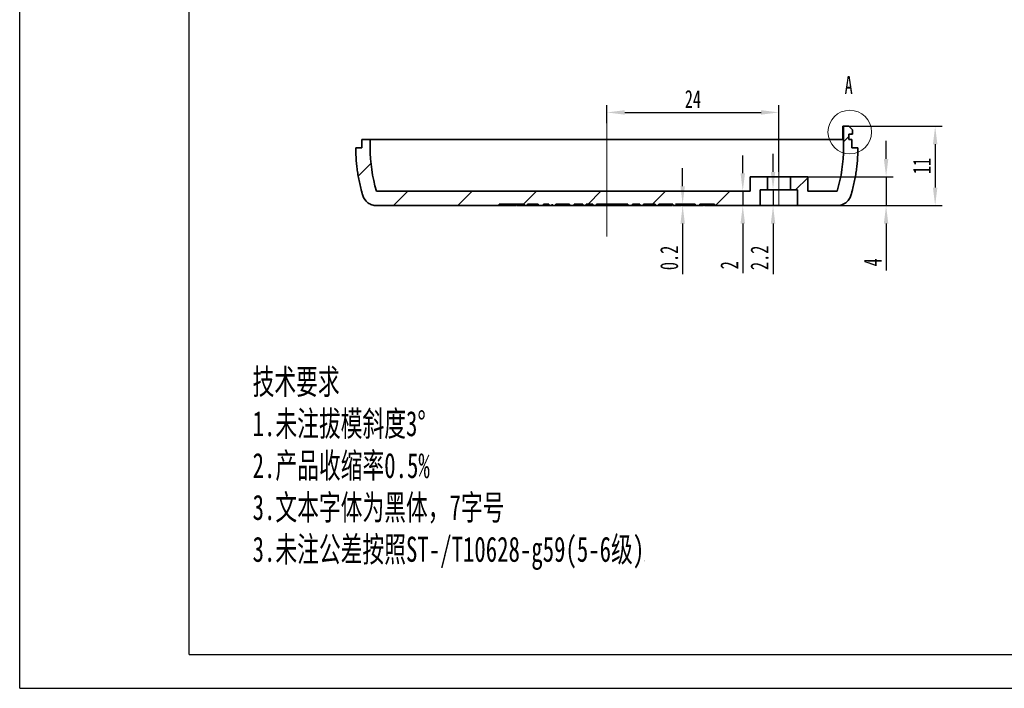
# Model space of a CAD drawing. Header units: millimetres. Extents: x 1490 to 1787, y 294 to 785.
# Tile 1 of 11: x 1507 to 1644, y 294 to 387. Entities that reach past the tile are written whole.
import ezdxf

# ---------------------------------------------------------------- set-up
doc = ezdxf.new("R2010")
doc.units = ezdxf.units.MM
doc.header["$LTSCALE"] = 1.8
doc.header["$MEASUREMENT"] = 0
doc.linetypes.add('点画线', pattern=[18, 12, -2, 2, -2])
doc.layers.add('1轮廓实线层', color=7, linetype='Continuous')
doc.layers.add('2细线层', color=4, linetype='Continuous')
for name, color, linetype, lineweight in [('中心线层', 1, '点画线', 18), ('剖面线层', 4, 'Continuous', 18), ('尺寸线层', 3, 'Continuous', 18), ('粗实线层', 7, 'Continuous', 35)]:
    doc.layers.add(name, color=color, linetype=linetype, lineweight=lineweight)
doc.styles.add('标准', font='txt', dxfattribs={"width": 0.667})
doc.dimstyles.new('标准', dxfattribs={"dimtxt": 2.5, "dimasz": 2.5, "dimexe": 1, "dimexo": 0, "dimtad": 1, "dimdsep": 46, "dimtxsty": '标准', "dimblk": '_CAXARROW', "dimcen": 0, "dimdle": 3.5, "dimazin": 2, "dimtfac": 0.707107, "dimtdec": 3, "dimtmove": 0, "dimatfit": 3, "dimfxl": 1, "dimtolj": 1, "dimarcsym": 1})

# ---------------------------------------------------------------- blocks, each defined once
blk = doc.blocks.new('_CAXARROW')
blk.add_hatch(color=0).paths.add_polyline_path([(0, 0), (-1, 0.125), (-1, -0.125)], flags=0)
blk = doc.blocks.new('*D69')
at = {"layer": 'Defpoints', "color": 0}
for p in [(1621.82, 372.6), (1619.93, 361.55), (1634.22, 361.55)]:
    blk.add_point(p, dxfattribs=at)
at = {"layer": '尺寸线层', "color": 0, "lineweight": -2}
for p, q in [((1621.82, 372.6), (1635.22, 372.6)), ((1634.22, 370.1), (1634.22, 364.05)), ((1619.93, 361.55), (1635.22, 361.55))]:
    blk.add_line(p, q, dxfattribs=at)
at = {"layer": '尺寸线层', "color": 0, "lineweight": -2, "xscale": 2.5, "yscale": 2.5, "zscale": 2.5}
for p, rotation in [((1634.22, 372.6), 90), ((1634.22, 361.55), 270)]:
    blk.add_blockref('_CAXARROW', p, dxfattribs=dict(at, rotation=rotation))
at = {"layer": '尺寸线层', "color": 0, "insert": (1632.35, 367.07), "char_height": 2.5, "attachment_point": 5, "rotation": 90, "style": '标准'}
blk.add_mtext('\\A1;11', dxfattribs=at)
blk = doc.blocks.new('*D70')
at = {"layer": 'Defpoints', "color": 0}
for p in [(1614.05, 365.55), (1620.18, 361.55), (1627.38, 361.55)]:
    blk.add_point(p, dxfattribs=at)
at = {"layer": '尺寸线层', "color": 0, "lineweight": -2}
for p, q in [((1627.38, 368.05), (1627.38, 370.55)), ((1614.05, 365.55), (1628.38, 365.55)), ((1627.38, 365.55), (1627.38, 361.55)), ((1620.18, 361.55), (1628.38, 361.55)), ((1627.38, 359.05), (1627.38, 352.51))]:
    blk.add_line(p, q, dxfattribs=at)
at = {"layer": '尺寸线层', "color": 0, "lineweight": -2, "xscale": 2.5, "yscale": 2.5, "zscale": 2.5}
for p, rotation in [((1627.38, 365.55), 270), ((1627.38, 361.55), 90)]:
    blk.add_blockref('_CAXARROW', p, dxfattribs=dict(at, rotation=rotation))
at = {"layer": '尺寸线层', "color": 0, "insert": (1625.51, 353.65), "char_height": 2.5, "attachment_point": 5, "rotation": 90, "style": '标准'}
blk.add_mtext('\\A1;4', dxfattribs=at)
blk = doc.blocks.new('*D71')
at = {"layer": 'Defpoints', "color": 0}
for p in [(1614.05, 363.75), (1609.85, 361.55), (1611.62, 361.55)]:
    blk.add_point(p, dxfattribs=at)
at = {"layer": '尺寸线层', "color": 0, "lineweight": -2}
for p, q in [((1611.62, 366.25), (1611.62, 368.75)), ((1614.05, 363.75), (1610.62, 363.75)), ((1611.62, 363.75), (1611.62, 361.55)), ((1609.85, 361.55), (1612.62, 361.55)), ((1611.62, 359.05), (1611.62, 351.99))]:
    blk.add_line(p, q, dxfattribs=at)
at = {"layer": '尺寸线层', "color": 0, "lineweight": -2, "xscale": 2.5, "yscale": 2.5, "zscale": 2.5}
for p, rotation in [((1611.62, 363.75), 270), ((1611.62, 361.55), 90)]:
    blk.add_blockref('_CAXARROW', p, dxfattribs=dict(at, rotation=rotation))
at = {"layer": '尺寸线层', "color": 0, "insert": (1609.75, 354.27), "char_height": 2.5, "attachment_point": 5, "rotation": 90, "style": '标准'}
blk.add_mtext('\\A1;2.2', dxfattribs=at)
blk = doc.blocks.new('*D72')
at = {"layer": 'Defpoints', "color": 0}
for p in [(1608.45, 363.55), (1607.4, 361.55), (1608.45, 361.55)]:
    blk.add_point(p, dxfattribs=at)
at = {"layer": '尺寸线层', "color": 0, "lineweight": -2}
for p, q in [((1607.4, 366.05), (1607.4, 368.55)), ((1608.45, 363.55), (1606.4, 363.55)), ((1607.4, 363.55), (1607.4, 361.55)), ((1608.45, 361.55), (1606.4, 361.55)), ((1607.4, 359.05), (1607.4, 352.16))]:
    blk.add_line(p, q, dxfattribs=at)
at = {"layer": '尺寸线层', "color": 0, "lineweight": -2, "xscale": 2.5, "yscale": 2.5, "zscale": 2.5}
for p, rotation in [((1607.4, 363.55), 270), ((1607.4, 361.55), 90)]:
    blk.add_blockref('_CAXARROW', p, dxfattribs=dict(at, rotation=rotation))
at = {"layer": '尺寸线层', "color": 0, "insert": (1605.53, 353.24), "char_height": 2.5, "attachment_point": 5, "rotation": 90, "style": '标准'}
blk.add_mtext('\\A1;2', dxfattribs=at)
blk = doc.blocks.new('*D78')
at = {"layer": 'Defpoints', "color": 0}
for p in [(1599.02, 361.55), (1599.86, 361.75), (1599.86, 361.55)]:
    blk.add_point(p, dxfattribs=at)
at = {"layer": '尺寸线层', "color": 0, "lineweight": -2}
for p, q in [((1599.02, 364.25), (1599.02, 366.75)), ((1599.86, 361.75), (1598.02, 361.75)), ((1599.86, 361.55), (1598.02, 361.55)), ((1599.02, 361.75), (1599.02, 361.55)), ((1599.02, 359.05), (1599.02, 351.98))]:
    blk.add_line(p, q, dxfattribs=at)
at = {"layer": '尺寸线层', "color": 0, "lineweight": -2, "xscale": 2.5, "yscale": 2.5, "zscale": 2.5}
for p, rotation in [((1599.02, 361.75), 270), ((1599.02, 361.55), 90)]:
    blk.add_blockref('_CAXARROW', p, dxfattribs=dict(at, rotation=rotation))
at = {"layer": '尺寸线层', "color": 0, "insert": (1597.15, 354.26), "char_height": 2.5, "attachment_point": 5, "rotation": 90, "style": '标准'}
blk.add_mtext('\\A1;0.2', dxfattribs=at)
blk = doc.blocks.new('*D79')
at = {"layer": 'Defpoints', "color": 0}
for p in [(1612.45, 374.53), (1588.45, 373.01), (1612.45, 366.24)]:
    blk.add_point(p, dxfattribs=at)
at = {"layer": '尺寸线层', "color": 0, "lineweight": -2}
for p, q in [((1588.45, 373.01), (1588.45, 375.53)), ((1612.45, 366.24), (1612.45, 375.53)), ((1590.95, 374.53), (1609.95, 374.53))]:
    blk.add_line(p, q, dxfattribs=at)
at = {"layer": '尺寸线层', "color": 0, "lineweight": -2, "xscale": 2.5, "yscale": 2.5, "zscale": 2.5, "rotation": 180}
blk.add_blockref('_CAXARROW', (1588.45, 374.53), dxfattribs=at)
at = {"layer": '尺寸线层', "color": 0, "lineweight": -2, "xscale": 2.5, "yscale": 2.5, "zscale": 2.5}
blk.add_blockref('_CAXARROW', (1612.45, 374.53), dxfattribs=at)
at = {"layer": '尺寸线层', "color": 0, "insert": (1600.45, 376.4), "char_height": 2.5, "attachment_point": 5, "style": '标准'}
blk.add_mtext('\\A1;24', dxfattribs=at)

msp = doc.modelspace()

# ---------------------------------------------------------------- hatches: boundary and pattern name
at = {"layer": '剖面线层'}
h = msp.add_hatch(dxfattribs=at)
h.set_pattern_fill('ANSI31', color=256, scale=2, angle=270, style=0)
h.set_pattern_definition([(45, (1099.1626, -97.9755), (4.49013, -4.49013), [])])
edge = h.paths.add_edge_path(flags=0)
edge.add_line((1621.448, 372.598), (1621.448, 369.598))
edge.add_spline(control_points=[(1621.448, 369.598), (1621.448, 367.594), (1621.154, 365.533), (1620.559, 363.548)], knot_values=[0, 0, 0, 0, 1, 1, 1, 1], degree=3, periodic=0)
edge.add_line((1620.559, 363.548), (1616.448, 363.548))
edge.add_line((1616.448, 363.548), (1616.448, 365.548))
edge.add_line((1616.448, 365.548), (1614.048, 365.548))
edge.add_line((1614.048, 365.548), (1614.048, 363.748))
edge.add_line((1614.048, 363.748), (1615.048, 363.748))
edge.add_line((1615.048, 363.748), (1615.048, 361.548))
edge.add_line((1615.048, 361.548), (1620.559, 361.548))
edge.add_spline(control_points=[(1620.559, 361.548), (1620.989, 361.548), (1621.411, 361.688), (1621.925, 362.072), (1622.074, 362.224), (1622.32, 362.576), (1622.413, 362.766), (1622.475, 362.972)], knot_values=[0, 0, 0, 0, 0.5, 0.5, 0.75, 0.75, 1, 1, 1, 1], degree=3, periodic=0)
edge.add_spline(control_points=[(1622.475, 362.972), (1623.448, 366.214), (1623.448, 369.598)], knot_values=[0, 0, 0, 1, 1, 1], weights=[0.2507071, 0.252286, 0.2593562], degree=2, periodic=0)
edge.add_line((1623.448, 369.598), (1622.585, 369.598))
edge.add_line((1622.585, 369.598), (1622.585, 370.748))
edge.add_line((1622.585, 370.748), (1622.195, 370.748))
edge.add_line((1622.195, 370.748), (1622.195, 371.498))
edge.add_line((1622.195, 371.498), (1622.695, 371.498))
edge.add_line((1622.695, 371.498), (1622.695, 372.098))
edge.add_line((1622.695, 372.098), (1622.195, 372.598))
edge.add_line((1622.195, 372.598), (1621.448, 372.598))
edge = h.paths.add_edge_path(flags=0)
edge.add_line((1556.337, 361.548), (1573.448, 361.548))
edge.add_spline(control_points=[(1554.422, 362.972), (1554.545, 362.56), (1554.801, 362.197), (1555.316, 361.815), (1555.506, 361.716), (1555.913, 361.582), (1556.122, 361.548), (1556.337, 361.548)], knot_values=[0, 0, 0, 0, 0.5, 0.5, 0.75, 0.75, 1, 1, 1, 1], degree=3, periodic=0)
edge.add_spline(control_points=[(1553.448, 369.598), (1553.448, 366.214), (1554.422, 362.972)], knot_values=[0, 0, 0, 1, 1, 1], weights=[0.2593562, 0.252286, 0.2507071], degree=2, periodic=0)
edge.add_line((1554.311, 369.598), (1553.448, 369.598))
edge.add_line((1554.311, 370.748), (1554.311, 369.598))
edge.add_line((1555.448, 370.748), (1554.311, 370.748))
edge.add_spline(control_points=[(1555.448, 369.598), (1555.448, 369.981), (1555.448, 370.364), (1555.448, 370.748)], knot_values=[0, 0, 0, 0, 1, 1, 1, 1], degree=3, periodic=0)
edge.add_spline(control_points=[(1556.337, 363.548), (1555.742, 365.533), (1555.448, 367.594), (1555.448, 369.598)], knot_values=[0, 0, 0, 0, 1, 1, 1, 1], degree=3, periodic=0)
edge.add_line((1608.448, 363.548), (1556.337, 363.548))
edge.add_line((1608.448, 365.548), (1608.448, 363.548))
edge.add_line((1610.848, 365.548), (1608.448, 365.548))
edge.add_line((1610.848, 363.748), (1610.848, 365.548))
edge.add_line((1609.848, 363.748), (1610.848, 363.748))
edge.add_line((1609.848, 361.548), (1609.848, 363.748))
edge.add_line((1603.448, 361.548), (1609.848, 361.548))
edge.add_line((1603.448, 361.748), (1603.448, 361.548))
edge.add_line((1601.429, 361.748), (1603.448, 361.748))
edge.add_line((1601.429, 361.548), (1601.429, 361.748))
edge.add_line((1600.757, 361.548), (1601.429, 361.548))
edge.add_line((1600.757, 361.748), (1600.757, 361.548))
edge.add_line((1598.3, 361.748), (1600.757, 361.748))
edge.add_line((1598.3, 361.548), (1598.3, 361.748))
edge.add_line((1597.628, 361.548), (1598.3, 361.548))
edge.add_line((1597.628, 361.748), (1597.628, 361.548))
edge.add_line((1595.688, 361.748), (1597.628, 361.748))
edge.add_line((1595.688, 361.548), (1595.688, 361.748))
edge.add_line((1595.18, 361.548), (1595.688, 361.548))
edge.add_line((1595.18, 361.748), (1595.18, 361.548))
edge.add_line((1593.571, 361.748), (1595.18, 361.748))
edge.add_line((1593.571, 361.548), (1593.571, 361.748))
edge.add_line((1593.063, 361.548), (1593.571, 361.548))
edge.add_line((1593.063, 361.748), (1593.063, 361.548))
edge.add_line((1592.041, 361.748), (1593.063, 361.748))
edge.add_line((1592.041, 361.548), (1592.041, 361.748))
edge.add_line((1591.369, 361.548), (1592.041, 361.548))
edge.add_line((1591.369, 361.748), (1591.369, 361.548))
edge.add_line((1587.01, 361.748), (1591.369, 361.748))
edge.add_line((1587.01, 361.548), (1587.01, 361.748))
edge.add_line((1586.515, 361.548), (1587.01, 361.548))
edge.add_line((1586.515, 361.748), (1586.515, 361.548))
edge.add_line((1585.586, 361.748), (1586.515, 361.748))
edge.add_line((1585.586, 361.548), (1585.586, 361.748))
edge.add_line((1585.104, 361.548), (1585.586, 361.548))
edge.add_line((1585.104, 361.748), (1585.104, 361.548))
edge.add_line((1583.908, 361.748), (1585.104, 361.748))
edge.add_line((1583.908, 361.548), (1583.908, 361.748))
edge.add_line((1583.236, 361.548), (1583.908, 361.548))
edge.add_line((1583.236, 361.748), (1583.236, 361.548))
edge.add_line((1581.316, 361.748), (1583.236, 361.748))
edge.add_line((1581.316, 361.548), (1581.316, 361.748))
edge.add_line((1580.825, 361.548), (1581.316, 361.548))
edge.add_line((1580.364, 361.548), (1580.825, 361.548))
edge.add_line((1580.364, 361.748), (1580.364, 361.548))
edge.add_line((1579.602, 361.748), (1580.364, 361.748))
edge.add_line((1579.602, 361.548), (1579.602, 361.748))
edge.add_line((1578.883, 361.548), (1579.602, 361.548))
edge.add_line((1578.883, 361.748), (1578.883, 361.548))
edge.add_line((1577.404, 361.748), (1578.883, 361.748))
edge.add_line((1577.404, 361.548), (1577.404, 361.748))
edge.add_line((1576.909, 361.548), (1577.404, 361.548))
edge.add_line((1576.909, 361.748), (1576.909, 361.548))
edge.add_line((1573.448, 361.748), (1576.909, 361.748))
edge.add_line((1573.448, 361.548), (1573.448, 361.748))
edge = h.paths.add_edge_path(flags=0)
edge.add_line((1580.825, 361.748), (1580.825, 361.548))
edge.add_line((1580.824, 361.548), (1580.824, 361.748))

# ---------------------------------------------------------------- linework, layer by layer
at = {"layer": '1轮廓实线层'}
for q in [(1530.221, 488.033), (1782.536, 299.033)]:
    msp.add_line((1530.221, 299.033), q, dxfattribs=at)
at = {"layer": '2细线层'}
for q in [(1506.596, 492.758), (1787.261, 294.308)]:
    msp.add_line((1506.596, 294.308), q, dxfattribs=at)
at = {"layer": '中心线层'}
for p, q in [((1588.448, 373.008), (1588.448, 357.265)), ((1612.448, 366.24), (1612.448, 361.548))]:
    msp.add_line(p, q, dxfattribs=at)
at = {"layer": '尺寸线层'}
msp.add_circle((1622.314, 371.797), 3.033, dxfattribs=at)
at = {"layer": '粗实线层'}
for p, q in [((1621.329, 372.598), (1621.329, 370.748)), ((1621.448, 372.598), (1621.448, 369.598)), ((1622.195, 372.598), (1621.448, 372.598)), ((1622.695, 372.098), (1622.195, 372.598)), ((1622.695, 371.498), (1622.695, 372.098)), ((1554.311, 370.748), (1554.311, 369.598)), ((1555.448, 370.748), (1554.311, 370.748)), ((1555.448, 369.598), (1555.448, 370.748)), ((1560.89, 370.748), (1559.552, 370.748)), ((1566.237, 370.748), (1560.89, 370.748)), ((1580.659, 370.748), (1566.237, 370.748)), ((1581.237, 370.748), (1580.659, 370.748)), ((1595.659, 370.748), (1581.237, 370.748)), ((1596.237, 370.748), (1595.659, 370.748)), ((1610.659, 370.748), (1596.237, 370.748)), ((1616.006, 370.748), (1610.659, 370.748)), ((1616.006, 370.748), (1617.344, 370.748)), ((1622.195, 371.498), (1622.695, 371.498)), ((1622.195, 370.748), (1622.195, 371.498)), ((1622.585, 370.748), (1622.195, 370.748)), ((1622.585, 369.598), (1622.585, 370.748)), ((1554.311, 369.598), (1553.448, 369.598)), ((1623.448, 369.598), (1622.585, 369.598)), ((1608.448, 365.548), (1608.448, 363.548)), ((1610.848, 365.548), (1608.448, 365.548)), ((1610.848, 365.548), (1614.048, 365.548)), ((1610.848, 363.748), (1610.848, 365.548)), ((1614.048, 365.548), (1614.048, 363.748)), ((1616.448, 365.548), (1614.048, 365.548)), ((1616.448, 363.548), (1616.448, 365.548)), ((1608.448, 363.548), (1556.337, 363.548)), ((1609.848, 363.748), (1610.848, 363.748)), ((1609.848, 361.548), (1609.848, 363.748)), ((1614.048, 363.748), (1610.848, 363.748)), ((1614.048, 363.748), (1615.048, 363.748)), ((1615.048, 363.748), (1615.048, 361.548)), ((1620.559, 363.548), (1616.448, 363.548)), ((1556.337, 361.548), (1573.448, 361.548)), ((1573.448, 361.748), (1576.909, 361.748)), ((1573.448, 361.548), (1573.448, 361.748)), ((1575.788, 361.548), (1573.448, 361.548)), ((1575.92, 361.548), (1575.92, 361.748)), ((1576.909, 361.748), (1576.909, 361.548)), ((1576.909, 361.548), (1577.404, 361.548)), ((1577.404, 361.748), (1578.883, 361.748)), ((1577.404, 361.548), (1577.404, 361.748)), ((1578.634, 361.548), (1577.404, 361.548)), ((1578.67, 361.523), (1578.67, 361.748)), ((1578.883, 361.748), (1578.883, 361.548)), ((1578.883, 361.548), (1579.602, 361.548)), ((1579.602, 361.748), (1580.364, 361.748)), ((1579.602, 361.548), (1579.602, 361.748)), ((1580.364, 361.748), (1580.364, 361.548)), ((1580.364, 361.548), (1580.824, 361.548)), ((1580.824, 361.748), (1580.825, 361.748)), ((1580.824, 361.548), (1580.824, 361.748)), ((1580.824, 361.548), (1580.825, 361.548)), ((1580.825, 361.548), (1580.825, 361.748)), ((1580.825, 361.748), (1580.825, 361.548)), ((1580.825, 361.548), (1581.316, 361.548)), ((1581.316, 361.748), (1581.318, 361.748)), ((1581.316, 361.748), (1583.236, 361.748)), ((1581.316, 361.548), (1581.316, 361.748)), ((1581.316, 361.548), (1581.319, 361.548)), ((1581.319, 361.748), (1581.319, 361.523)), ((1581.83, 361.548), (1581.377, 361.548)), ((1581.83, 361.548), (1581.83, 361.748)), ((1582.339, 361.548), (1582.339, 361.748)), ((1583.236, 361.748), (1583.236, 361.548)), ((1583.236, 361.548), (1583.908, 361.548)), ((1583.908, 361.748), (1585.104, 361.748)), ((1583.908, 361.548), (1583.908, 361.748)), ((1584.394, 361.748), (1584.394, 361.523)), ((1585.104, 361.548), (1584.451, 361.548)), ((1585.104, 361.748), (1585.104, 361.548)), ((1585.104, 361.548), (1585.586, 361.548)), ((1585.586, 361.748), (1586.515, 361.748)), ((1585.586, 361.548), (1585.586, 361.748)), ((1586.515, 361.748), (1586.515, 361.548)), ((1586.515, 361.548), (1587.01, 361.548)), ((1587.01, 361.748), (1591.369, 361.748)), ((1587.01, 361.548), (1587.01, 361.748)), ((1589.963, 361.548), (1587.01, 361.548)), ((1589.963, 361.548), (1589.963, 361.748)), ((1590.471, 361.548), (1590.471, 361.748)), ((1591.369, 361.748), (1591.369, 361.548)), ((1591.369, 361.548), (1592.041, 361.548)), ((1592.041, 361.548), (1592.041, 361.748)), ((1592.041, 361.748), (1593.063, 361.748)), ((1592.526, 361.748), (1592.526, 361.523)), ((1593.002, 361.548), (1592.583, 361.548)), ((1593.062, 361.523), (1593.062, 361.748)), ((1593.062, 361.748), (1593.063, 361.748)), ((1593.062, 361.548), (1593.063, 361.548)), ((1593.063, 361.748), (1593.063, 361.548)), ((1593.063, 361.548), (1593.571, 361.548)), ((1593.571, 361.748), (1595.18, 361.748)), ((1593.571, 361.548), (1593.571, 361.748)), ((1595.18, 361.748), (1595.18, 361.548)), ((1595.18, 361.548), (1595.688, 361.548)), ((1595.688, 361.748), (1595.689, 361.748)), ((1595.688, 361.748), (1597.628, 361.748)), ((1595.688, 361.548), (1595.688, 361.748)), ((1595.688, 361.548), (1595.689, 361.548)), ((1595.689, 361.748), (1595.689, 361.523)), ((1596.221, 361.548), (1595.748, 361.548)), ((1596.222, 361.548), (1596.222, 361.748)), ((1596.73, 361.548), (1596.73, 361.748)), ((1597.628, 361.748), (1597.628, 361.548)), ((1597.628, 361.548), (1598.3, 361.548)), ((1598.3, 361.748), (1600.757, 361.748)), ((1598.3, 361.548), (1598.3, 361.748)), ((1598.785, 361.748), (1598.785, 361.523)), ((1599.351, 361.548), (1598.842, 361.548)), ((1599.351, 361.548), (1599.351, 361.748)), ((1599.86, 361.548), (1599.86, 361.748)), ((1600.757, 361.748), (1600.757, 361.548)), ((1600.757, 361.548), (1601.429, 361.548)), ((1601.429, 361.748), (1603.448, 361.748)), ((1601.429, 361.548), (1601.429, 361.748)), ((1601.914, 361.748), (1601.914, 361.523)), ((1603.448, 361.548), (1602.064, 361.548)), ((1603.448, 361.748), (1603.448, 361.548)), ((1603.448, 361.548), (1609.848, 361.548)), ((1615.048, 361.548), (1609.848, 361.548)), ((1615.048, 361.548), (1620.559, 361.548))]:
    msp.add_line(p, q, dxfattribs=at)
for points, knots in [([(1621.329, 372.598), (1621.409, 372.598), (1621.448, 372.598), (1621.448, 372.598), (1621.448, 372.598), (1621.448, 372.598)], [0, 0, 0, 0, 0.999643, 0.999643, 1, 1, 1, 1]), ([(1559.552, 370.748), (1558.198, 370.748), (1557.176, 370.748), (1555.793, 370.748), (1555.449, 370.748), (1555.448, 370.748)], [0, 0, 0, 0, 0.5006527, 0.5006527, 1, 1, 1, 1]), ([(1621.329, 370.748), (1621.175, 370.748), (1620.869, 370.748), (1619.72, 370.748), (1618.698, 370.748), (1617.344, 370.748)], [0, 0, 0, 0, 0.3976971, 0.3976971, 1, 1, 1, 1]), ([(1554.422, 362.972), (1554.545, 362.56), (1554.801, 362.197), (1555.316, 361.815), (1555.506, 361.716), (1555.913, 361.582), (1556.122, 361.548), (1556.337, 361.548)], [0, 0, 0, 0, 0.5, 0.5, 0.75, 0.75, 1, 1, 1, 1]), ([(1620.559, 361.548), (1620.989, 361.548), (1621.411, 361.688), (1621.925, 362.072), (1622.074, 362.224), (1622.32, 362.576), (1622.413, 362.766), (1622.475, 362.972)], [0, 0, 0, 0, 0.5, 0.5, 0.75, 0.75, 1, 1, 1, 1]), ([(1575.92, 361.548), (1576.074, 361.548), (1576.248, 361.548), (1576.634, 361.548), (1576.79, 361.548), (1576.909, 361.548)], [0, 0, 0, 0, 0.5, 0.5, 1, 1, 1, 1]), ([(1579.653, 361.548), (1579.759, 361.548), (1579.874, 361.548), (1580.137, 361.548), (1580.264, 361.548), (1580.377, 361.548)], [0, 0, 0, 0, 0.4690766, 0.4690766, 1, 1, 1, 1]), ([(1582.339, 361.548), (1582.34, 361.548), (1582.413, 361.548), (1582.698, 361.548), (1582.889, 361.548), (1583.145, 361.548), (1583.162, 361.548), (1583.18, 361.548)], [0, 0, 0, 0, 0.4818607, 0.4818607, 0.9637215, 0.9637215, 1, 1, 1, 1]), ([(1583.908, 361.548), (1583.929, 361.548), (1583.949, 361.548), (1584.119, 361.548), (1584.229, 361.548), (1584.361, 361.548), (1584.394, 361.548), (1584.394, 361.548)], [0, 0, 0, 0, 0.0557982, 0.0557982, 0.527385, 0.527385, 1, 1, 1, 1]), ([(1590.471, 361.548), (1590.473, 361.548), (1590.545, 361.548), (1590.831, 361.548), (1591.021, 361.548), (1591.277, 361.548), (1591.295, 361.548), (1591.312, 361.548)], [0, 0, 0, 0, 0.4818607, 0.4818607, 0.9637215, 0.9637215, 1, 1, 1, 1]), ([(1592.041, 361.548), (1592.062, 361.548), (1592.081, 361.548), (1592.252, 361.548), (1592.361, 361.548), (1592.493, 361.548), (1592.526, 361.548), (1592.526, 361.548)], [0, 0, 0, 0, 0.0557982, 0.0557982, 0.5273849, 0.5273849, 1, 1, 1, 1]), ([(1593.57, 361.548), (1593.57, 361.548), (1593.57, 361.548), (1593.57, 361.548), (1593.655, 361.548), (1593.96, 361.548), (1594.143, 361.548), (1594.601, 361.548), (1594.793, 361.548), (1594.948, 361.548)], [0, 0, 0, 0, 0.0002938, 0.0002938, 0.3873674, 0.3873674, 0.6912717, 0.6912717, 1, 1, 1, 1]), ([(1594.948, 361.548), (1595.103, 361.548), (1595.18, 361.548), (1595.18, 361.548), (1595.18, 361.548), (1595.18, 361.548)], [0, 0, 0, 0, 0.9991321, 0.9991321, 1, 1, 1, 1]), ([(1596.73, 361.548), (1596.732, 361.548), (1596.804, 361.548), (1597.09, 361.548), (1597.28, 361.548), (1597.536, 361.548), (1597.554, 361.548), (1597.571, 361.548)], [0, 0, 0, 0, 0.4818607, 0.4818607, 0.9637215, 0.9637215, 1, 1, 1, 1]), ([(1598.3, 361.548), (1598.32, 361.548), (1598.34, 361.548), (1598.511, 361.548), (1598.62, 361.548), (1598.752, 361.548), (1598.785, 361.548), (1598.785, 361.548)], [0, 0, 0, 0, 0.0557982, 0.0557982, 0.527385, 0.527385, 1, 1, 1, 1]), ([(1599.86, 361.548), (1599.861, 361.548), (1599.934, 361.548), (1600.219, 361.548), (1600.41, 361.548), (1600.666, 361.548), (1600.683, 361.548), (1600.701, 361.548)], [0, 0, 0, 0, 0.4818607, 0.4818607, 0.9637215, 0.9637215, 1, 1, 1, 1]), ([(1601.429, 361.548), (1601.45, 361.548), (1601.469, 361.548), (1601.64, 361.548), (1601.75, 361.548), (1601.882, 361.548), (1601.914, 361.548), (1601.914, 361.548)], [0, 0, 0, 0, 0.0557982, 0.0557982, 0.527385, 0.527385, 1, 1, 1, 1])]:
    msp.add_open_spline(points, degree=3, knots=knots, dxfattribs=at)
for points, weights in [([(1553.448, 369.598), (1553.448, 366.214), (1554.422, 362.972)], [0.259356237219, 0.252286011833, 0.250707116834]), ([(1622.475, 362.972), (1623.448, 366.214), (1623.448, 369.598)], [0.250707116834, 0.252286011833, 0.259356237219])]:
    msp.add_rational_spline(points, weights, degree=2, dxfattribs=at)
for points in [[(1556.337, 363.548), (1555.742, 365.533), (1555.448, 367.594), (1555.448, 369.598)], [(1621.448, 369.598), (1621.448, 367.594), (1621.154, 365.533), (1620.559, 363.548)], [(1578.67, 361.548), (1578.671, 361.548), (1578.742, 361.548), (1578.883, 361.548)], [(1581.83, 361.548), (1582, 361.548), (1582.169, 361.548), (1582.339, 361.548)], [(1585.586, 361.548), (1585.895, 361.548), (1586.205, 361.548), (1586.515, 361.548)], [(1589.963, 361.548), (1590.132, 361.548), (1590.302, 361.548), (1590.471, 361.548)], [(1596.222, 361.548), (1596.391, 361.548), (1596.561, 361.548), (1596.73, 361.548)], [(1599.351, 361.548), (1599.521, 361.548), (1599.69, 361.548), (1599.86, 361.548)]]:
    msp.add_open_spline(points, degree=3, dxfattribs=at)

# ---------------------------------------------------------------- texts
at = {"layer": '尺寸线层', "attachment_point": 1, "style": '标准'}
for s, width, insert, char_height in [('A', 2.52735, (1621.597, 379.597), 2.5), ('{\\H17.5x;技术要求\\P1.未注拔模斜度3°\\P2.产品收缩率0.5%\\P3.文本字体为黑体，7字号\\P3.未注公差按照ST-/T10628-g59(5-6级)}）', 65.54618, (1539.066, 338.767), 0.2)]:
    msp.add_mtext_dynamic_manual_height_columns(s, width=width, gutter_width=1, heights=[0], dxfattribs=dict(at, insert=insert, char_height=char_height))

# ---------------------------------------------------------------- dimensions: what is measured, and where the dimension line sits
at = {"layer": '尺寸线层'}
dim = msp.add_linear_dim(base=(1612.448, 374.529), p1=(1588.448, 373.008), p2=(1612.448, 366.24), dimstyle='标准', dxfattribs=at)
dim.commit()
dim.dimension.update_dxf_attribs({"geometry": '*D79', "text_midpoint": (1600.448, 376.404)})
dim = msp.add_linear_dim(base=(1634.221, 361.548), p1=(1621.821, 372.598), p2=(1619.927, 361.548), angle=90, text='11', dimstyle='标准', dxfattribs=at)
dim.commit()
dim.dimension.update_dxf_attribs({"geometry": '*D69', "text_midpoint": (1634.221, 367.073), "dimtype": 160})
for base, p1, p2, picture, middle in [((1627.384, 361.548), (1614.048, 365.548), (1620.184, 361.548), '*D70', (1627.384, 353.65)), ((1607.402, 361.548), (1608.448, 363.548), (1608.448, 361.548), '*D72', (1607.402, 353.243))]:
    dim = msp.add_linear_dim(base=base, p1=p1, p2=p2, angle=90, dimstyle='标准', dxfattribs=at)
    dim.commit()
    dim.dimension.update_dxf_attribs({"geometry": picture, "text_midpoint": middle, "dimtype": 160})
for base, p1, p2, picture, middle in [((1611.624, 361.548), (1614.048, 363.748), (1609.848, 361.548), '*D71', (1609.749, 354.269)), ((1599.021, 361.548), (1599.86, 361.748), (1599.86, 361.548), '*D78', (1597.146, 354.265))]:
    dim = msp.add_linear_dim(base=base, p1=p1, p2=p2, angle=90, dimstyle='标准', dxfattribs=at)
    dim.commit()
    dim.dimension.update_dxf_attribs({"geometry": picture, "text_midpoint": middle})

doc.saveas('drawing.dxf')
